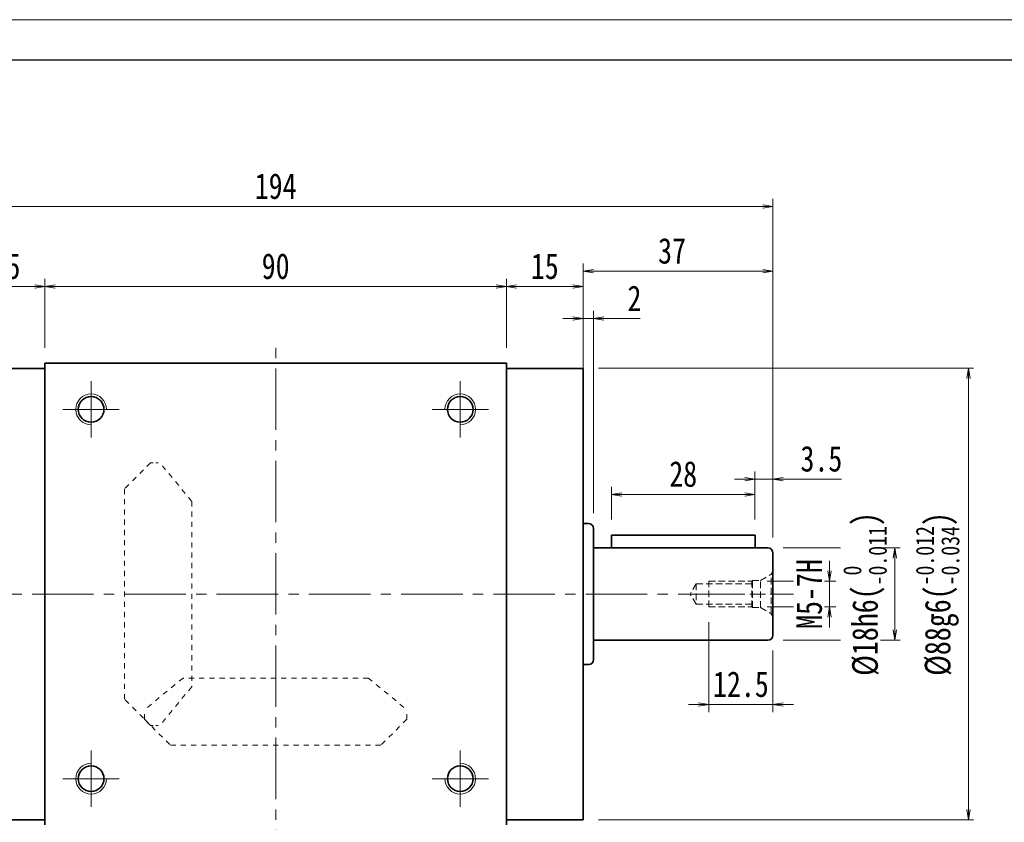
# Model space of a CAD drawing. Header units: millimetres. Extents: x -15 to 667, y 0 to 470.
# Tile 4 of 9: x 136 to 328, y 314 to 470. Entities that reach past the tile are written whole.
import ezdxf

# ---------------------------------------------------------------- set-up
doc = ezdxf.new("R2010")
doc.units = ezdxf.units.MM
for name, pattern in [('HIDDEN', [1.905, 1.27, -0.635]), ('点画线', [18, 12, -2, 2, -2]), ('虚线', [2, 1, -1])]:
    doc.linetypes.add(name, pattern=pattern)
for name, color, linetype, lineweight in [('中心线层', 1, '点画线', 18), ('图框_外框线', 7, 'Continuous', 18), ('尺寸线层', 3, 'Continuous', 18), ('粗实线层', 7, 'Continuous', 35)]:
    doc.layers.add(name, color=color, linetype=linetype, lineweight=lineweight)
doc.styles.add('宋体', font='SimSun.ttf', dxfattribs={"width": 0.8})
doc.dimstyles.new('A水平标注$0', dxfattribs={"dimtxt": 3.5, "dimasz": 2, "dimexe": 1.5, "dimexo": 3, "dimgap": 1.1, "dimtad": 1, "dimtoh": 1, "dimdec": 4, "dimdsep": 46, "dimtxsty": '宋体', "dimblk": 'OPEN', "dimcen": 3, "dimclrd": 3, "dimclre": 3, "dimclrt": 6, "dimadec": 0, "dimazin": 0, "dimtm": 1e-09, "dimtfac": 1, "dimtdec": 4, "dimtix": 1, "dimtmove": 0, "dimatfit": 3, "dimldrblk": 'OPEN', "dimfxl": 0, "dimlwd": 13, "dimlwe": 13, "dimarcsym": 0})
doc.dimstyles.new('D直径标注φ25', dxfattribs={"dimtxt": 3.5, "dimasz": 2, "dimexe": 1, "dimexo": 3, "dimtad": 1, "dimtoh": 1, "dimdec": 1, "dimdsep": 46, "dimtxsty": '宋体', "dimblk": 'OPEN', "dimcen": 3, "dimclrd": 3, "dimclre": 3, "dimclrt": 130, "dimadec": 0, "dimazin": 0, "dimtm": 1e-09, "dimtfac": 1, "dimtdec": 1, "dimtmove": 0, "dimatfit": 0, "dimldrblk": 'OPEN', "dimfxl": 0, "dimlwd": 13, "dimlwe": 13, "dimarcsym": 0})
doc.dimstyles.new('螺孔(M8-7H)', dxfattribs={"dimtxt": 3.5, "dimasz": 2, "dimexe": 1.25, "dimexo": 3, "dimtad": 1, "dimtoh": 1, "dimdec": 4, "dimdsep": 46, "dimtxsty": '宋体', "dimblk": 'OPEN', "dimcen": 3, "dimclrd": 3, "dimclre": 3, "dimclrt": 2, "dimadec": 0, "dimazin": 0, "dimtm": 1e-09, "dimtfac": 1, "dimtdec": 4, "dimtmove": 0, "dimatfit": 3, "dimldrblk": 'OPEN', "dimfxl": 0, "dimlwd": 9, "dimlwe": 9, "dimarcsym": 0})

# ---------------------------------------------------------------- blocks, each defined once
blk = doc.blocks.new('_Open')
at = {"color": 0, "linetype": 'ByBlock', "lineweight": -2}
for p, q in [((-1, 0.167), (0, 0)), ((-1, -0.167), (0, 0)), ((0, 0), (-1, 0))]:
    blk.add_line(p, q, dxfattribs=at)
blk = doc.blocks.new('*D7')
at = {"layer": 'Defpoints', "color": 0, "transparency": 16777216}
for p in [(230.7, 418.11), (140.7, 403.16), (230.7, 403.16)]:
    blk.add_point(p, dxfattribs=at)
at = {"layer": '尺寸线层', "color": 3, "lineweight": 13, "transparency": 16777216}
for p, q in [((140.7, 406.16), (140.7, 419.61)), ((230.7, 406.16), (230.7, 419.61)), ((142.7, 418.11), (228.7, 418.11))]:
    blk.add_line(p, q, dxfattribs=at)
at = {"layer": '尺寸线层', "color": 3, "lineweight": 13, "transparency": 16777216, "xscale": 2, "yscale": 2, "zscale": 2, "rotation": 180}
blk.add_blockref('_Open', (140.7, 418.11), dxfattribs=at)
at = {"layer": '尺寸线层', "color": 3, "lineweight": 13, "transparency": 16777216, "xscale": 2, "yscale": 2, "zscale": 2}
blk.add_blockref('_Open', (230.7, 418.11), dxfattribs=at)
at = {"layer": '尺寸线层', "color": 6, "transparency": 16777216, "insert": (185.7, 422.05), "char_height": 5, "attachment_point": 5, "style": '宋体', "bg_fill": 3, "box_fill_scale": 1.1, "bg_fill_color": 257, "bg_fill_transparency": 0}
blk.add_mtext('90', dxfattribs=at)
blk = doc.blocks.new('*D8')
at = {"layer": 'Defpoints', "color": 0, "transparency": 16777216}
for p in [(125.7, 418.11), (125.7, 402.16), (140.7, 403.16)]:
    blk.add_point(p, dxfattribs=at)
at = {"layer": '尺寸线层', "color": 3, "lineweight": 13, "transparency": 16777216}
for p, q in [((125.7, 405.16), (125.7, 419.61)), ((140.7, 406.16), (140.7, 419.61)), ((138.7, 418.11), (127.7, 418.11))]:
    blk.add_line(p, q, dxfattribs=at)
at = {"layer": '尺寸线层', "color": 3, "lineweight": 13, "transparency": 16777216, "xscale": 2, "yscale": 2, "zscale": 2, "rotation": 180}
blk.add_blockref('_Open', (125.7, 418.11), dxfattribs=at)
at = {"layer": '尺寸线层', "color": 3, "lineweight": 13, "transparency": 16777216, "xscale": 2, "yscale": 2, "zscale": 2}
blk.add_blockref('_Open', (140.7, 418.11), dxfattribs=at)
at = {"layer": '尺寸线层', "color": 6, "transparency": 16777216, "insert": (133.2, 422.04), "char_height": 5, "attachment_point": 5, "style": '宋体', "bg_fill": 3, "box_fill_scale": 1.1, "bg_fill_color": 257, "bg_fill_transparency": 0}
blk.add_mtext('15', dxfattribs=at)
blk = doc.blocks.new('*D9')
at = {"layer": 'Defpoints', "color": 0, "transparency": 16777216}
for p in [(245.7, 418.11), (230.7, 403.16), (245.7, 402.16)]:
    blk.add_point(p, dxfattribs=at)
at = {"layer": '尺寸线层', "color": 3, "lineweight": 13, "transparency": 16777216}
for p, q in [((230.7, 406.16), (230.7, 419.61)), ((245.7, 405.16), (245.7, 419.61)), ((232.7, 418.11), (243.7, 418.11))]:
    blk.add_line(p, q, dxfattribs=at)
at = {"layer": '尺寸线层', "color": 3, "lineweight": 13, "transparency": 16777216, "xscale": 2, "yscale": 2, "zscale": 2, "rotation": 180}
blk.add_blockref('_Open', (230.7, 418.11), dxfattribs=at)
at = {"layer": '尺寸线层', "color": 3, "lineweight": 13, "transparency": 16777216, "xscale": 2, "yscale": 2, "zscale": 2}
blk.add_blockref('_Open', (245.7, 418.11), dxfattribs=at)
at = {"layer": '尺寸线层', "color": 6, "transparency": 16777216, "insert": (238.2, 422.04), "char_height": 5, "attachment_point": 5, "style": '宋体', "bg_fill": 3, "box_fill_scale": 1.1, "bg_fill_color": 257, "bg_fill_transparency": 0}
blk.add_mtext('15', dxfattribs=at)
blk = doc.blocks.new('*D11')
at = {"layer": 'Defpoints', "color": 0, "transparency": 16777216}
for p in [(88.7, 433.71), (88.7, 366.16), (282.7, 366.16)]:
    blk.add_point(p, dxfattribs=at)
at = {"layer": '尺寸线层', "color": 3, "lineweight": 13, "transparency": 16777216}
for p, q in [((88.7, 369.16), (88.7, 435.21)), ((282.7, 369.16), (282.7, 435.21)), ((280.7, 433.71), (90.7, 433.71))]:
    blk.add_line(p, q, dxfattribs=at)
at = {"layer": '尺寸线层', "color": 3, "lineweight": 13, "transparency": 16777216, "xscale": 2, "yscale": 2, "zscale": 2, "rotation": 180}
blk.add_blockref('_Open', (88.7, 433.71), dxfattribs=at)
at = {"layer": '尺寸线层', "color": 3, "lineweight": 13, "transparency": 16777216, "xscale": 2, "yscale": 2, "zscale": 2}
blk.add_blockref('_Open', (282.7, 433.71), dxfattribs=at)
at = {"layer": '尺寸线层', "color": 6, "transparency": 16777216, "insert": (185.7, 437.65), "char_height": 5, "attachment_point": 5, "style": '宋体', "bg_fill": 3, "box_fill_scale": 1.1, "bg_fill_color": 257, "bg_fill_transparency": 0}
blk.add_mtext('194', dxfattribs=at)
blk = doc.blocks.new('*D13')
at = {"layer": 'Defpoints', "color": 0, "transparency": 16777216}
for p in [(245.7, 402.16), (245.7, 314.16), (320.84, 314.16)]:
    blk.add_point(p, dxfattribs=at)
at = {"layer": '尺寸线层', "color": 3, "lineweight": 13, "transparency": 16777216}
for p, q in [((248.7, 402.16), (321.84, 402.16)), ((320.84, 400.16), (320.84, 316.16)), ((248.7, 314.16), (321.84, 314.16))]:
    blk.add_line(p, q, dxfattribs=at)
at = {"layer": '尺寸线层', "color": 3, "lineweight": 13, "transparency": 16777216, "xscale": 2, "yscale": 2, "zscale": 2}
for p, rotation in [((320.84, 402.16), 90), ((320.84, 314.16), 270)]:
    blk.add_blockref('_Open', p, dxfattribs=dict(at, rotation=rotation))
at = {"layer": '尺寸线层', "color": 130, "transparency": 16777216, "insert": (314.82, 358.16), "char_height": 5, "attachment_point": 5, "rotation": 90, "style": '宋体', "bg_fill": 3, "box_fill_scale": 1.1, "bg_fill_color": 257, "bg_fill_transparency": 0}
blk.add_mtext('{\\A1;\\A1;%%C88g6({\\H0.707107x;\\S-0.012^ -0.034;})}', dxfattribs=at)
blk = doc.blocks.new('*D24')
at = {"layer": 'Defpoints', "color": 0, "transparency": 16777216}
for p in [(281.7, 367.16), (281.7, 349.16), (306.5, 349.16)]:
    blk.add_point(p, dxfattribs=at)
at = {"layer": '尺寸线层', "color": 3, "lineweight": 13, "transparency": 16777216}
for p, q in [((284.7, 367.16), (307.5, 367.16)), ((306.5, 365.16), (306.5, 351.16)), ((284.7, 349.16), (307.5, 349.16))]:
    blk.add_line(p, q, dxfattribs=at)
at = {"layer": '尺寸线层', "color": 3, "lineweight": 13, "transparency": 16777216, "xscale": 2, "yscale": 2, "zscale": 2}
for p, rotation in [((306.5, 367.16), 90), ((306.5, 349.16), 270)]:
    blk.add_blockref('_Open', p, dxfattribs=dict(at, rotation=rotation))
at = {"layer": '尺寸线层', "color": 130, "transparency": 16777216, "insert": (300.65, 358.16), "char_height": 5, "attachment_point": 5, "rotation": 90, "style": '宋体', "bg_fill": 3, "box_fill_scale": 1.1, "bg_fill_color": 257, "bg_fill_transparency": 0}
blk.add_mtext('{\\A1;\\A1;%%C18h6({\\H0.707107x;\\S 0^ -0.011;})}', dxfattribs=at)
blk = doc.blocks.new('*D30')
at = {"layer": 'Defpoints', "color": 0, "transparency": 16777216}
for p in [(279.2, 380.56), (279.2, 369.66), (282.7, 366.16)]:
    blk.add_point(p, dxfattribs=at)
at = {"layer": '尺寸线层', "color": 3, "lineweight": 13, "transparency": 16777216}
for p, q in [((277.2, 380.56), (275.2, 380.56)), ((279.2, 372.66), (279.2, 382.06)), ((282.7, 380.56), (279.2, 380.56)), ((282.7, 369.16), (282.7, 382.06)), ((286.7, 380.56), (284.7, 380.56)), ((296.09, 380.56), (286.7, 380.56))]:
    blk.add_line(p, q, dxfattribs=at)
at = {"layer": '尺寸线层', "color": 3, "lineweight": 13, "transparency": 16777216, "xscale": 2, "yscale": 2, "zscale": 2}
blk.add_blockref('_Open', (279.2, 380.56), dxfattribs=at)
at = {"layer": '尺寸线层', "color": 3, "lineweight": 13, "transparency": 16777216, "xscale": 2, "yscale": 2, "zscale": 2, "rotation": 180}
blk.add_blockref('_Open', (282.7, 380.56), dxfattribs=at)
at = {"layer": '尺寸线层', "color": 6, "transparency": 16777216, "insert": (292.15, 384.5), "char_height": 5, "attachment_point": 5, "style": '宋体', "bg_fill": 3, "box_fill_scale": 1.1, "bg_fill_color": 257, "bg_fill_transparency": 0}
blk.add_mtext('3.5', dxfattribs=at)
blk = doc.blocks.new('*D31')
at = {"layer": 'Defpoints', "color": 0, "transparency": 16777216}
for p in [(251.2, 377.58), (251.2, 369.66), (279.2, 369.66)]:
    blk.add_point(p, dxfattribs=at)
at = {"layer": '尺寸线层', "color": 3, "lineweight": 13, "transparency": 16777216}
for p, q in [((251.2, 372.66), (251.2, 379.08)), ((279.2, 372.66), (279.2, 379.08)), ((277.2, 377.58), (253.2, 377.58))]:
    blk.add_line(p, q, dxfattribs=at)
at = {"layer": '尺寸线层', "color": 3, "lineweight": 13, "transparency": 16777216, "xscale": 2, "yscale": 2, "zscale": 2, "rotation": 180}
blk.add_blockref('_Open', (251.2, 377.58), dxfattribs=at)
at = {"layer": '尺寸线层', "color": 3, "lineweight": 13, "transparency": 16777216, "xscale": 2, "yscale": 2, "zscale": 2}
blk.add_blockref('_Open', (279.2, 377.58), dxfattribs=at)
at = {"layer": '尺寸线层', "color": 6, "transparency": 16777216, "insert": (265.2, 381.53), "char_height": 5, "attachment_point": 5, "style": '宋体', "bg_fill": 3, "box_fill_scale": 1.1, "bg_fill_color": 257, "bg_fill_transparency": 0}
blk.add_mtext('28', dxfattribs=at)
blk = doc.blocks.new('*D32')
at = {"layer": 'Defpoints', "color": 0, "transparency": 16777216}
for p in [(278.55, 360.66), (278.55, 355.66), (293.72, 355.66)]:
    blk.add_point(p, dxfattribs=at)
at = {"layer": '尺寸线层', "color": 3, "lineweight": 9, "transparency": 16777216}
for p, q in [((293.72, 362.66), (293.72, 364.66)), ((281.55, 360.66), (294.97, 360.66)), ((293.72, 360.66), (293.72, 355.66)), ((281.55, 355.66), (294.97, 355.66)), ((293.72, 353.66), (293.72, 351.66))]:
    blk.add_line(p, q, dxfattribs=at)
at = {"layer": '尺寸线层', "color": 3, "lineweight": 9, "transparency": 16777216, "xscale": 2, "yscale": 2, "zscale": 2}
for p, rotation in [((293.72, 360.66), 270), ((293.72, 355.66), 90)]:
    blk.add_blockref('_Open', p, dxfattribs=dict(at, rotation=rotation))
at = {"layer": '尺寸线层', "color": 2, "transparency": 16777216, "insert": (289.8, 358.16), "char_height": 5, "attachment_point": 5, "rotation": 90, "style": '宋体', "bg_fill": 3, "box_fill_scale": 1.1, "bg_fill_color": 257, "bg_fill_transparency": 0}
blk.add_mtext('M5-7H', dxfattribs=at)
blk = doc.blocks.new('23343f_1')
at = {"layer": '中心线层', "linetype": '点画线', "lineweight": 18}
blk.add_line((17.47, 0), (-1.33, 0), dxfattribs=at)
at = {"layer": '粗实线层', "color": 6, "linetype": 'HIDDEN', "lineweight": 18}
for p, q in [((0, -4.4), (0, 4.4)), ((0, 4.4), (0.32, 3.85)), ((2.4, 2.65), (0.32, 3.85)), ((0.32, -3.85), (0.32, 3.85)), ((4, 2.65), (2.4, 2.65)), ((2.4, -2.65), (2.4, 2.65)), ((4.15, 2.5), (4, 2.65)), ((4, -2.65), (4, 2.65)), ((12.5, 2.5), (4.15, 2.5)), ((4.15, -2.5), (4.15, 2.5)), ((4.15, 2), (15, 2)), ((12.5, -2.5), (12.5, 2.5)), ((15, 2), (16.15, 0)), ((15, 2), (15, -2)), ((15, -2), (16.15, 0)), ((2.4, -2.65), (0.32, -3.85)), ((4, -2.65), (2.4, -2.65)), ((4.15, -2.5), (4, -2.65)), ((4.15, -2), (15, -2)), ((12.5, -2.5), (4.15, -2.5)), ((0, -4.4), (0.32, -3.85))]:
    blk.add_line(p, q, dxfattribs=at)
blk = doc.blocks.new('*D33')
at = {"layer": 'Defpoints', "color": 0, "transparency": 16777216}
for p in [(270.2, 355.66), (282.7, 350.16), (270.2, 336.62)]:
    blk.add_point(p, dxfattribs=at)
at = {"layer": '尺寸线层', "color": 3, "lineweight": 13, "transparency": 16777216}
for p, q in [((270.2, 352.66), (270.2, 335.12)), ((282.7, 347.16), (282.7, 335.12)), ((268.2, 336.62), (266.2, 336.62)), ((282.7, 336.62), (270.2, 336.62)), ((284.7, 336.62), (286.7, 336.62))]:
    blk.add_line(p, q, dxfattribs=at)
at = {"layer": '尺寸线层', "color": 3, "lineweight": 13, "transparency": 16777216, "xscale": 2, "yscale": 2, "zscale": 2}
blk.add_blockref('_Open', (270.2, 336.62), dxfattribs=at)
at = {"layer": '尺寸线层', "color": 3, "lineweight": 13, "transparency": 16777216, "xscale": 2, "yscale": 2, "zscale": 2, "rotation": 180}
blk.add_blockref('_Open', (282.7, 336.62), dxfattribs=at)
at = {"layer": '尺寸线层', "color": 6, "transparency": 16777216, "insert": (276.45, 340.55), "char_height": 5, "attachment_point": 5, "style": '宋体', "bg_fill": 3, "box_fill_scale": 1.1, "bg_fill_color": 257, "bg_fill_transparency": 0}
blk.add_mtext('12.5', dxfattribs=at)
blk = doc.blocks.new('*D36')
at = {"layer": 'Defpoints', "color": 0, "transparency": 16777216}
for p in [(247.7, 411.89), (245.7, 393.54), (247.7, 370.91)]:
    blk.add_point(p, dxfattribs=at)
at = {"layer": '尺寸线层', "color": 3, "lineweight": 13, "transparency": 16777216}
for p, q in [((245.7, 396.54), (245.7, 413.39)), ((247.7, 373.91), (247.7, 413.39)), ((243.7, 411.89), (241.7, 411.89)), ((245.7, 411.89), (247.7, 411.89)), ((253.07, 411.89), (249.7, 411.89)), ((256.78, 411.89), (253.07, 411.89))]:
    blk.add_line(p, q, dxfattribs=at)
at = {"layer": '尺寸线层', "color": 3, "lineweight": 13, "transparency": 16777216, "xscale": 2, "yscale": 2, "zscale": 2}
blk.add_blockref('_Open', (245.7, 411.89), dxfattribs=at)
at = {"layer": '尺寸线层', "color": 3, "lineweight": 13, "transparency": 16777216, "xscale": 2, "yscale": 2, "zscale": 2, "rotation": 180}
blk.add_blockref('_Open', (247.7, 411.89), dxfattribs=at)
at = {"layer": '尺寸线层', "color": 6, "transparency": 16777216, "insert": (255.68, 415.81), "char_height": 5, "attachment_point": 5, "style": '宋体', "bg_fill": 3, "box_fill_scale": 1.1, "bg_fill_color": 257, "bg_fill_transparency": 0}
blk.add_mtext('2', dxfattribs=at)
blk = doc.blocks.new('*D37')
at = {"layer": 'Defpoints', "color": 0, "transparency": 16777216}
for p in [(245.7, 421.08), (245.7, 402.16), (282.7, 366.16)]:
    blk.add_point(p, dxfattribs=at)
at = {"layer": '尺寸线层', "color": 3, "lineweight": 13, "transparency": 16777216}
for p, q in [((245.7, 405.16), (245.7, 422.58)), ((282.7, 369.16), (282.7, 422.58)), ((280.7, 421.08), (247.7, 421.08))]:
    blk.add_line(p, q, dxfattribs=at)
at = {"layer": '尺寸线层', "color": 3, "lineweight": 13, "transparency": 16777216, "xscale": 2, "yscale": 2, "zscale": 2, "rotation": 180}
blk.add_blockref('_Open', (245.7, 421.08), dxfattribs=at)
at = {"layer": '尺寸线层', "color": 3, "lineweight": 13, "transparency": 16777216, "xscale": 2, "yscale": 2, "zscale": 2}
blk.add_blockref('_Open', (282.7, 421.08), dxfattribs=at)
at = {"layer": '尺寸线层', "color": 6, "transparency": 16777216, "insert": (263.02, 425.03), "char_height": 5, "attachment_point": 5, "style": '宋体', "bg_fill": 3, "box_fill_scale": 1.1, "bg_fill_color": 257, "bg_fill_transparency": 0}
blk.add_mtext('37', dxfattribs=at)

msp = doc.modelspace()

# ---------------------------------------------------------------- linework, layer by layer
at = {"color": 6, "linetype": '虚线', "lineweight": 18}
for p, q in [((161.30831, 383.75532), (156.20831, 378.65532)), ((169.33331, 376.2274), (163.12402, 383.75532)), ((169.33331, 376.2274), (169.33331, 340.08324)), ((167.63123, 341.78532), (160.10331, 335.57603)), ((169.33331, 340.08324), (163.12402, 332.55532)), ((203.77539, 341.78532), (167.63123, 341.78532)), ((203.77539, 341.78532), (211.30331, 335.57603)), ((161.30831, 332.55532), (156.20831, 337.65532)), ((160.10331, 333.76032), (160.10331, 335.57603)), ((211.30331, 333.76032), (211.30331, 335.57603)), ((160.10331, 333.76032), (165.20331, 328.66032)), ((211.30331, 333.76032), (206.20331, 328.66032))]:
    msp.add_line(p, q, dxfattribs=at)
at = {"color": 6, "linetype": '虚线', "lineweight": 18, "ltscale": 0.5}
for p, q in [((161.30831, 383.75532), (163.12402, 383.75532)), ((161.30831, 332.55532), (163.12402, 332.55532))]:
    msp.add_line(p, q, dxfattribs=at)
at = {"layer": '中心线层'}
for p, q in [((185.70331, 300.15532), (185.70331, 406.15532)), ((84.1884, 358.15532), (286.69152, 358.15532)), ((149.70331, 316.65532), (149.70331, 327.65532)), ((221.70331, 327.65532), (221.70331, 316.65532)), ((155.20331, 322.15532), (144.20331, 322.15532)), ((227.20331, 322.15532), (216.20331, 322.15532))]:
    msp.add_line(p, q, dxfattribs=at)
at = {"layer": '粗实线层'}
for p, q in [((140.70331, 402.15532), (125.70331, 402.15532)), ((140.70331, 403.15532), (230.70331, 403.15532)), ((140.70331, 313.15532), (140.70331, 403.15532)), ((230.70331, 313.15532), (230.70331, 403.15532)), ((230.70331, 402.15532), (245.70331, 402.15532)), ((245.70331, 402.15532), (245.70331, 314.15532)), ((140.70331, 314.15532), (125.70331, 314.15532)), ((230.70331, 314.15532), (245.70331, 314.15532))]:
    msp.add_line(p, q, dxfattribs=at)
at = {"layer": '粗实线层', "color": 6, "linetype": '虚线', "lineweight": 18}
for p, q in [((156.20831, 337.65532), (156.20831, 378.65532)), ((165.20331, 328.66032), (206.20331, 328.66032))]:
    msp.add_line(p, q, dxfattribs=at)
at = {"layer": '粗实线层'}
for centre in [(149.70331, 322.15532), (221.70331, 322.15532)]:
    msp.add_circle(centre, 2.5, dxfattribs=at)
at = {"layer": '粗实线层', "lineweight": 18}
for centre, start, end in [((149.70331, 322.15532), 90, 360), ((221.70331, 322.15532), 180, 90)]:
    msp.add_arc(centre, 3, start, end, dxfattribs=at)

# ---------------------------------------------------------------- next in the draw order: dimensions: what is measured, and where the dimension line sits
at = {"layer": '尺寸线层'}
dim = msp.add_linear_dim(base=(230.70331, 418.10995), p1=(140.70331, 403.15532), p2=(230.70331, 403.15532), dimstyle='A水平标注$0', override={"dimtxt": 5, "dimgap": 1.5, "dimdec": 1, "dimpost": '<>', "dimblk": 'Open', "dimtvp": 0.1, "dimtfill": 1, "dimtfillclr": 256}, dxfattribs=at)
dim.commit()
dim.dimension.update_dxf_attribs({"geometry": '*D7', "text_midpoint": (185.70331, 422.05408)})

# ---------------------------------------------------------------- next in the draw order: dimensions: what is measured, and where the dimension line sits
for base, p1, p2, picture, middle in [((125.70331, 418.10995), (140.70331, 403.15532), (125.70331, 402.15532), '*D8', (133.20331, 422.04012)), ((245.70331, 418.10995), (230.70331, 403.15532), (245.70331, 402.15532), '*D9', (238.20331, 422.04012))]:
    dim = msp.add_linear_dim(base=base, p1=p1, p2=p2, dimstyle='A水平标注$0', override={"dimtxt": 5, "dimgap": 1.5, "dimdec": 1, "dimpost": '<>', "dimblk": 'Open', "dimtvp": 0.1, "dimtfill": 1, "dimtfillclr": 256}, dxfattribs=at)
    dim.commit()
    dim.dimension.update_dxf_attribs({"geometry": picture, "text_midpoint": middle})

# ---------------------------------------------------------------- next in the draw order: dimensions: what is measured, and where the dimension line sits
dim = msp.add_linear_dim(base=(88.70331, 433.70726), p1=(282.70331, 366.15532), p2=(88.70331, 366.15532), dimstyle='A水平标注$0', override={"dimtxt": 5, "dimgap": 1.5, "dimdec": 1, "dimpost": '<>', "dimblk": 'Open', "dimtvp": 0.1, "dimtfill": 1, "dimtfillclr": 256}, dxfattribs=at)
dim.commit()
dim.dimension.update_dxf_attribs({"geometry": '*D11', "text_midpoint": (185.70331, 437.6514)})

# ---------------------------------------------------------------- next in the draw order: linework, layer by layer
at = {"layer": '中心线层'}
for p, q in [((149.70331, 388.65532), (149.70331, 399.65532)), ((221.70331, 399.65532), (221.70331, 388.65532)), ((144.20331, 394.15532), (155.20331, 394.15532)), ((216.20331, 394.15532), (227.20331, 394.15532))]:
    msp.add_line(p, q, dxfattribs=at)
at = {"layer": '粗实线层'}
for centre in [(149.70331, 394.15532), (221.70331, 394.15532)]:
    msp.add_circle(centre, 2.5, dxfattribs=at)
at = {"layer": '粗实线层', "lineweight": 18}
for centre, start, end in [((149.70331, 394.15532), 0, 270), ((221.70331, 394.15532), 270, 180)]:
    msp.add_arc(centre, 3, start, end, dxfattribs=at)

# ---------------------------------------------------------------- next in the draw order: dimensions: what is measured, and where the dimension line sits
at = {"layer": '尺寸线层'}
dim = msp.add_linear_dim(base=(320.83877, 314.15532), p1=(245.70331, 402.15532), p2=(245.70331, 314.15532), angle=270, text='{\\A1;\\A1;%%C88g6({\\H0.707107x;\\S-0.012^ -0.034;})}', dimstyle='D直径标注φ25', override={"dimtxt": 5, "dimgap": 1.5, "dimpost": 'φ<>', "dimtp": -0.012, "dimtm": 0.034, "dimtdec": 3, "dimtzin": 8}, dxfattribs=at)
dim.commit()
dim.dimension.update_dxf_attribs({"geometry": '*D13', "text_midpoint": (314.81813, 358.15532)})

# ---------------------------------------------------------------- next in the draw order: linework, layer by layer
at = {"layer": '粗实线层'}
for p, q in [((246.70331, 371.90532), (245.70331, 371.90532)), ((247.70331, 370.90532), (247.70331, 345.40532)), ((246.70331, 344.40532), (245.70331, 344.40532))]:
    msp.add_line(p, q, dxfattribs=at)
for centre, start, end in [((246.70331, 370.90532), 0, 90), ((246.70331, 345.40532), 270, 0)]:
    msp.add_arc(centre, 1, start, end, dxfattribs=at)

# ---------------------------------------------------------------- next in the draw order: dimensions: what is measured, and where the dimension line sits
at = {"layer": '尺寸线层'}
dim = msp.add_linear_dim(base=(306.50364, 349.15532), p1=(281.70331, 367.15532), p2=(281.70331, 349.15532), angle=270, text='{\\A1;\\A1;%%C18h6({\\H0.707107x;\\S 0^ -0.011;})}', dimstyle='D直径标注φ25', override={"dimtxt": 5, "dimgap": 1.5, "dimpost": 'φ<>', "dimtp": 0, "dimtm": 0.011, "dimtdec": 3, "dimtzin": 8}, dxfattribs=at)
dim.commit()
dim.dimension.update_dxf_attribs({"geometry": '*D24', "text_midpoint": (306.50364, 358.15532), "dimtype": 160})

# ---------------------------------------------------------------- next in the draw order: linework, layer by layer
at = {"layer": '粗实线层'}
for p, q in [((247.70331, 367.15532), (281.70331, 367.15532)), ((282.70331, 366.15532), (282.70331, 350.15532)), ((281.70331, 349.15532), (247.70331, 349.15532))]:
    msp.add_line(p, q, dxfattribs=at)
for centre, start, end in [((281.70331, 366.15532), 0, 90), ((281.70331, 350.15532), 270, 0)]:
    msp.add_arc(centre, 1, start, end, dxfattribs=at)

# ---------------------------------------------------------------- next in the draw order: dimensions: what is measured, and where the dimension line sits
at = {"layer": '尺寸线层'}
dim = msp.add_linear_dim(base=(279.20331, 380.55796), p1=(282.70331, 366.15532), p2=(279.20331, 369.65532), dimstyle='A水平标注$0', override={"dimtxt": 5, "dimgap": 1.5, "dimdec": 1, "dimpost": '<>', "dimblk": 'Open', "dimtvp": 0.1, "dimtfill": 1, "dimtfillclr": 256}, dxfattribs=at)
dim.commit()
dim.dimension.update_dxf_attribs({"geometry": '*D30', "text_midpoint": (292.14744, 380.55796), "dimtype": 160})

# ---------------------------------------------------------------- next in the draw order: dimensions: what is measured, and where the dimension line sits
dim = msp.add_linear_dim(base=(251.20331, 377.5831), p1=(279.20331, 369.65532), p2=(251.20331, 369.65532), dimstyle='A水平标注$0', override={"dimtxt": 5, "dimgap": 1.5, "dimdec": 1, "dimpost": '<>', "dimblk": 'Open', "dimtvp": 0.1, "dimtfill": 1, "dimtfillclr": 256}, dxfattribs=at)
dim.commit()
dim.dimension.update_dxf_attribs({"geometry": '*D31', "text_midpoint": (265.20331, 381.52723)})

# ---------------------------------------------------------------- next in the draw order: linework, layer by layer
at = {"layer": '粗实线层'}
for p, q in [((279.20331, 369.65532), (251.20331, 369.65532)), ((251.20331, 369.65532), (251.20331, 367.15532)), ((279.20331, 369.65532), (279.20331, 367.15532))]:
    msp.add_line(p, q, dxfattribs=at)

# ---------------------------------------------------------------- next in the draw order: dimensions: what is measured, and where the dimension line sits
at = {"layer": '尺寸线层'}
dim = msp.add_linear_dim(base=(247.70331, 411.89164), p1=(245.70331, 393.53801), p2=(247.70331, 370.90532), dimstyle='A水平标注$0', override={"dimtxt": 5, "dimgap": 1.5, "dimdec": 1, "dimpost": '<>', "dimblk": 'Open', "dimtvp": 0.1, "dimtfill": 1, "dimtfillclr": 256}, dxfattribs=at)
dim.commit()
dim.dimension.update_dxf_attribs({"geometry": '*D36', "text_midpoint": (255.67575, 411.89164), "dimtype": 160})

# ---------------------------------------------------------------- next in the draw order: dimensions: what is measured, and where the dimension line sits
dim = msp.add_linear_dim(base=(293.71825, 355.65532), p1=(278.55331, 360.65532), p2=(278.55331, 355.65532), angle=270, dimstyle='螺孔(M8-7H)', override={"dimtxt": 5, "dimgap": 1.5, "dimpost": 'M<>-7H'}, dxfattribs=at)
dim.commit()
dim.dimension.update_dxf_attribs({"geometry": '*D32', "text_midpoint": (293.71825, 358.15532), "dimtype": 160})

# ---------------------------------------------------------------- next in the draw order: block references
at = {"layer": '粗实线层', "xscale": -1}
msp.add_blockref('23343f_1', (282.70331, 358.15532), dxfattribs=at)

# ---------------------------------------------------------------- next in the draw order: dimensions: what is measured, and where the dimension line sits
at = {"layer": '尺寸线层'}
dim = msp.add_linear_dim(base=(245.70331, 421.08481), p1=(282.70331, 366.15532), p2=(245.70331, 402.15532), dimstyle='A水平标注$0', override={"dimtxt": 5, "dimgap": 1.5, "dimdec": 1, "dimpost": '<>', "dimblk": 'Open', "dimtvp": 0.1, "dimtfill": 1, "dimtfillclr": 256}, dxfattribs=at)
dim.commit()
dim.dimension.update_dxf_attribs({"geometry": '*D37', "text_midpoint": (263.02355, 421.08481), "dimtype": 160})

# ---------------------------------------------------------------- next in the draw order: dimensions: what is measured, and where the dimension line sits
dim = msp.add_linear_dim(base=(270.20331, 336.61877), p1=(282.70331, 350.15532), p2=(270.20331, 355.65532), dimstyle='A水平标注$0', override={"dimtxt": 5, "dimgap": 1.5, "dimdec": 1, "dimpost": '<>', "dimblk": 'Open', "dimtvp": 0.1, "dimtfill": 1, "dimtfillclr": 256}, dxfattribs=at)
dim.commit()
dim.dimension.update_dxf_attribs({"geometry": '*D33', "text_midpoint": (276.45331, 340.54894)})

# ---------------------------------------------------------------- next in the draw order: linework, layer by layer
at = {"layer": '图框_外框线', "color": 3}
msp.add_lwpolyline([(-12.35921, 0), (652.46487, 0), (652.46487, 470.1256), (-12.35921, 470.1256)], close=True, dxfattribs=at)
at = {"layer": '图框_外框线', "color": 3, "lineweight": 25}
msp.add_lwpolyline([(27.21366, 7.91457), (644.5503, 7.91457), (644.5503, 462.21103), (27.21366, 462.21103)], close=True, dxfattribs=at)

doc.saveas('drawing.dxf')
